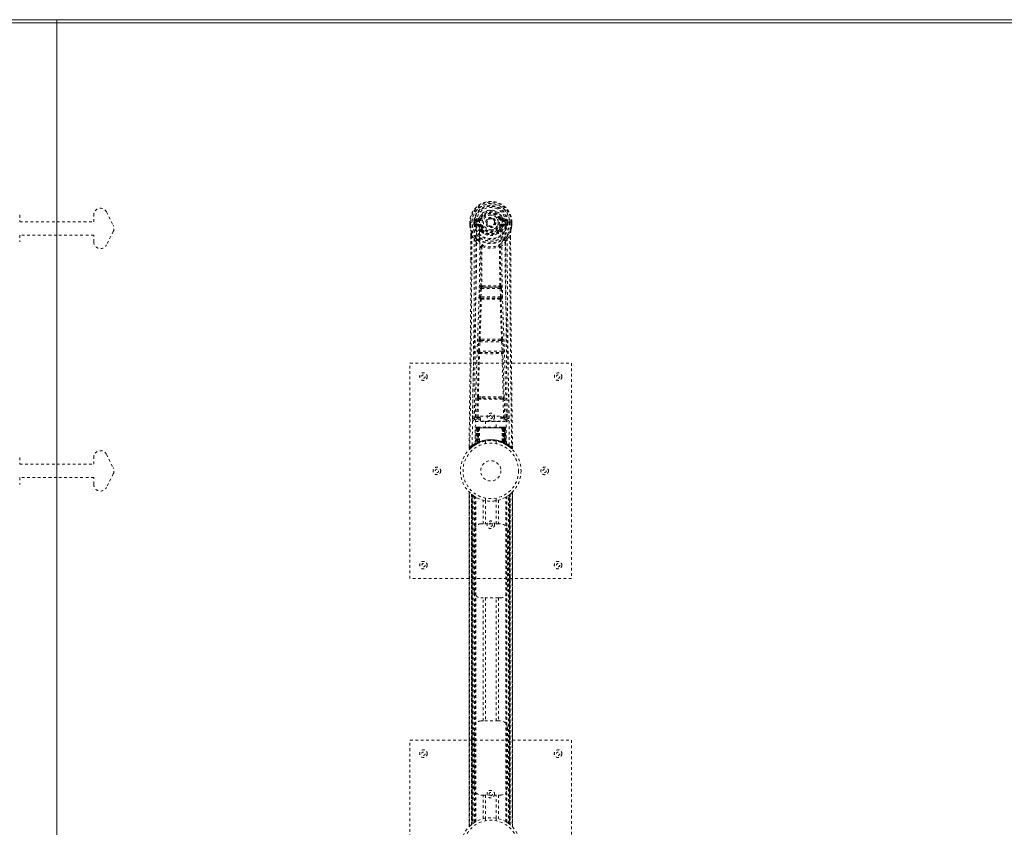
# Model space of a CAD drawing. Header units: inches. Extents: x 28 to 172, y 67 to 114.
# Tile 6 of 8: x 99 to 135, y 84 to 114. Entities that reach past the tile are written whole.
import ezdxf

# ---------------------------------------------------------------- set-up
doc = ezdxf.new("R2010")
doc.units = ezdxf.units.IN
doc.header["$MEASUREMENT"] = 0
doc.linetypes.add('SLD-Dashed', pattern=[0.075, 0.05, -0.025])
doc.linetypes.add('SLD-Solid', pattern=[0])

msp = doc.modelspace()

# ---------------------------------------------------------------- linework, layer by layer
at = {"color": 7, "linetype": 'SLD-Solid', "lineweight": 15}
for p, q in [((28.374, 114.005), (100.124, 114.005)), ((100.124, 113.887), (28.492, 113.887)), ((100.124, 113.887), (28.492, 113.887)), ((100.124, 113.887), (100.124, 114.005)), ((100.124, 114.005), (171.874, 114.005)), ((100.124, 114.005), (100.124, 113.887)), ((100.124, 66.623), (100.124, 113.887)), ((100.124, 113.887), (100.124, 66.623)), ((171.755, 113.887), (100.124, 113.887)), ((171.755, 113.887), (100.124, 113.887))]:
    msp.add_line(p, q, dxfattribs=at)
at = {"color": 7, "linetype": 'SLD-Dashed', "lineweight": 0}
for p, q in [((101.972, 106.867), (102.222, 106.367)), ((98.749, 106.755), (98.749, 106.505)), ((98.749, 106.505), (100.124, 106.505)), ((100.124, 106.505), (101.499, 106.505)), ((101.499, 106.505), (101.499, 106.755)), ((115.462, 106.489), (115.462, 106.373)), ((115.466, 106.489), (115.462, 106.489)), ((115.463, 106.49), (115.463, 106.373)), ((115.519, 106.489), (115.466, 106.489)), ((115.492, 106.487), (115.492, 106.373)), ((115.542, 106.488), (115.519, 106.489)), ((115.701, 106.488), (115.542, 106.488)), ((115.613, 106.415), (115.613, 106.486)), ((115.613, 106.415), (115.643, 106.417)), ((115.613, 106.415), (115.613, 106.415)), ((115.648, 106.486), (115.643, 106.486)), ((115.643, 106.486), (115.643, 106.417)), ((115.643, 106.416), (115.648, 106.397)), ((115.648, 106.408), (115.648, 106.486)), ((115.648, 106.397), (115.648, 106.408)), ((115.785, 106.63), (115.666, 106.606)), ((115.683, 106.418), (115.683, 106.388)), ((115.683, 106.418), (115.813, 106.418)), ((115.696, 106.57), (115.813, 106.591)), ((115.696, 106.57), (115.696, 106.54)), ((115.813, 106.57), (115.696, 106.57)), ((115.813, 106.54), (115.696, 106.54)), ((115.813, 106.591), (115.813, 106.57)), ((115.813, 106.54), (115.813, 106.57)), ((115.813, 106.418), (115.813, 106.388)), ((115.873, 106.634), (115.818, 106.657)), ((115.818, 106.524), (115.818, 106.526)), ((115.873, 106.634), (115.895, 106.625)), ((116.398, 106.479), (116.397, 106.464)), ((116.398, 106.487), (116.398, 106.479)), ((116.588, 106.625), (116.611, 106.634)), ((116.611, 106.634), (116.614, 106.627)), ((116.665, 106.526), (116.665, 106.524)), ((116.67, 106.591), (116.787, 106.57)), ((116.67, 106.591), (116.67, 106.57)), ((116.787, 106.57), (116.67, 106.57)), ((116.67, 106.54), (116.67, 106.57)), ((116.787, 106.54), (116.67, 106.54)), ((116.67, 106.418), (116.67, 106.388)), ((116.67, 106.418), (116.8, 106.418)), ((116.817, 106.606), (116.698, 106.63)), ((116.941, 106.488), (116.783, 106.488)), ((116.787, 106.54), (116.787, 106.57)), ((116.8, 106.388), (116.8, 106.418)), ((116.835, 106.486), (116.841, 106.486)), ((116.835, 106.408), (116.835, 106.486)), ((116.84, 106.416), (116.835, 106.397)), ((116.835, 106.397), (116.835, 106.408)), ((116.841, 106.417), (116.841, 106.486)), ((116.87, 106.487), (116.87, 106.486)), ((116.87, 106.486), (116.87, 106.415)), ((116.87, 106.415), (116.87, 106.415)), ((116.964, 106.489), (116.941, 106.488)), ((117.017, 106.489), (116.964, 106.489)), ((116.992, 106.373), (116.992, 106.487)), ((117.021, 106.489), (117.017, 106.489)), ((117.02, 106.373), (117.02, 106.49)), ((117.021, 106.489), (117.021, 106.373)), ((102.222, 106.144), (101.972, 105.644)), ((115.462, 106.373), (115.462, 106.368)), ((115.655, 106.371), (115.659, 106.366)), ((115.659, 106.366), (115.659, 106.366)), ((115.659, 106.366), (115.659, 106.366)), ((115.669, 106.355), (115.659, 106.366)), ((115.669, 106.355), (115.784, 106.334)), ((115.813, 106.363), (115.683, 106.388)), ((115.683, 106.388), (115.813, 106.388)), ((115.813, 106.363), (115.813, 106.388)), ((115.895, 106.334), (115.868, 106.322)), ((115.874, 106.173), (115.873, 106.191)), ((115.893, 106.127), (115.881, 106.144)), ((115.897, 106.197), (115.897, 106.179)), ((116.586, 106.179), (116.587, 106.197)), ((116.616, 106.322), (116.588, 106.334)), ((116.602, 106.144), (116.591, 106.127)), ((116.61, 106.173), (116.61, 106.191)), ((116.8, 106.388), (116.67, 106.363)), ((116.67, 106.363), (116.67, 106.388)), ((116.67, 106.388), (116.8, 106.388)), ((116.7, 106.334), (116.814, 106.355)), ((116.825, 106.366), (116.814, 106.355)), ((116.814, 106.355), (116.814, 106.355)), ((116.814, 106.355), (116.814, 106.355)), ((116.825, 106.366), (116.829, 106.371)), ((117.021, 106.368), (117.021, 106.373)), ((100.124, 106.005), (98.749, 106.005)), ((98.749, 106.005), (98.749, 105.755)), ((101.499, 106.005), (100.124, 106.005)), ((101.499, 105.755), (101.499, 106.005)), ((115.504, 105.988), (115.502, 105.064)), ((115.505, 105.063), (115.506, 105.987)), ((115.534, 105.986), (115.63, 105.871)), ((116.853, 105.871), (116.949, 105.986)), ((116.978, 105.934), (116.978, 105.987)), ((116.979, 105.988), (116.979, 105.934)), ((115.914, 105.569), (115.914, 105.569)), ((116.569, 105.569), (116.569, 105.569)), ((115.831, 103.715), (115.848, 104.033)), ((115.876, 103.713), (115.892, 104.03)), ((115.892, 104.03), (116.591, 104.03)), ((115.943, 104.129), (115.902, 104.128)), ((115.911, 104.075), (115.95, 104.075)), ((116.533, 104.075), (115.95, 104.075)), ((116.533, 104.075), (116.573, 104.075)), ((116.581, 104.128), (116.541, 104.129)), ((116.591, 104.03), (116.608, 103.713)), ((116.652, 103.715), (116.635, 104.033)), ((115.855, 103.621), (115.841, 103.626)), ((116.608, 103.713), (115.876, 103.713)), ((115.899, 103.664), (115.885, 103.668)), ((115.885, 103.668), (116.598, 103.668)), ((116.598, 103.668), (116.584, 103.664)), ((116.628, 103.621), (116.643, 103.626)), ((115.776, 101.698), (115.794, 102.05)), ((115.821, 101.696), (115.838, 102.048)), ((115.838, 102.048), (116.645, 102.048)), ((115.876, 102.145), (115.843, 102.144)), ((115.885, 102.093), (115.853, 102.093)), ((116.599, 102.093), (115.885, 102.093)), ((116.599, 102.093), (116.63, 102.093)), ((116.64, 102.144), (116.608, 102.145)), ((116.645, 102.048), (116.662, 101.696)), ((116.707, 101.698), (116.69, 102.05)), ((116.662, 101.696), (115.821, 101.696)), ((115.836, 101.647), (115.827, 101.651)), ((115.827, 101.651), (116.656, 101.651)), ((116.656, 101.651), (116.648, 101.647)), ((115.783, 101.608), (115.791, 101.604)), ((116.692, 101.604), (116.701, 101.608)), ((113.242, 93.255), (113.242, 101.255)), ((113.242, 101.255), (119.242, 101.255)), ((119.242, 101.255), (119.242, 93.255)), ((115.723, 99.253), (115.739, 99.914)), ((115.768, 99.252), (115.783, 99.913)), ((115.78, 99.998), (115.937, 100.004)), ((115.783, 99.913), (116.7, 99.913)), ((115.791, 99.954), (115.944, 99.956)), ((115.944, 99.956), (116.539, 99.956)), ((116.539, 99.956), (116.692, 99.954)), ((116.547, 100.004), (116.703, 99.998)), ((116.7, 99.913), (116.716, 99.252)), ((116.76, 99.253), (116.745, 99.914)), ((115.633, 99.485), (115.629, 99.198)), ((116.854, 99.198), (116.851, 99.485)), ((115.629, 99.195), (115.631, 99.187)), ((115.674, 99.15), (115.674, 99.089)), ((115.862, 99.15), (115.674, 99.15)), ((115.674, 99.089), (116.809, 99.089)), ((115.768, 99.207), (115.768, 99.252)), ((115.768, 99.252), (115.862, 99.252)), ((115.768, 99.207), (115.862, 99.207)), ((115.862, 99.283), (116.612, 99.283)), ((115.862, 99.103), (115.862, 99.283)), ((116.612, 99.103), (115.862, 99.103)), ((116.047, 99.103), (116.047, 98.88)), ((116.437, 98.88), (116.437, 99.103)), ((116.612, 99.283), (116.612, 99.103)), ((116.612, 99.252), (116.716, 99.252)), ((116.612, 99.207), (116.716, 99.207)), ((116.809, 99.15), (116.612, 99.15)), ((116.716, 99.207), (116.716, 99.252)), ((116.809, 99.089), (116.809, 99.15)), ((116.853, 99.187), (116.854, 99.195)), ((115.696, 98.851), (115.675, 98.246)), ((115.709, 98.851), (115.688, 98.254)), ((115.709, 98.851), (115.696, 98.851)), ((115.73, 98.855), (115.707, 98.261)), ((115.727, 98.851), (115.707, 98.265)), ((115.795, 98.851), (115.727, 98.851)), ((115.743, 98.88), (115.735, 98.88)), ((115.735, 98.851), (115.735, 98.295)), ((115.742, 98.851), (115.735, 98.851)), ((115.749, 98.88), (115.739, 98.88)), ((115.742, 98.851), (116.741, 98.851)), ((115.742, 98.298), (115.742, 98.851)), ((115.748, 98.301), (115.748, 98.851)), ((115.748, 98.851), (115.755, 98.851)), ((115.755, 98.88), (115.749, 98.88)), ((115.755, 98.851), (115.755, 98.304)), ((116.728, 98.851), (115.755, 98.851)), ((115.811, 98.88), (115.757, 98.88)), ((115.773, 98.88), (115.767, 98.88)), ((115.767, 98.851), (115.767, 98.31)), ((115.773, 98.851), (115.767, 98.851)), ((115.773, 98.88), (115.811, 98.88)), ((115.773, 98.851), (116.71, 98.851)), ((115.773, 98.312), (115.773, 98.851)), ((115.775, 98.3), (115.795, 98.851)), ((115.795, 98.851), (115.776, 98.301)), ((115.826, 98.851), (115.795, 98.851)), ((115.795, 98.851), (115.795, 98.851)), ((115.826, 98.851), (115.821, 98.33)), ((115.833, 98.88), (115.825, 98.88)), ((116.658, 98.851), (115.826, 98.851)), ((116.65, 98.88), (115.833, 98.88)), ((116.658, 98.88), (116.65, 98.88)), ((116.658, 98.851), (116.662, 98.33)), ((116.688, 98.851), (116.658, 98.851)), ((116.726, 98.88), (116.672, 98.88)), ((116.672, 98.88), (116.71, 98.88)), ((116.707, 98.301), (116.688, 98.851)), ((116.688, 98.851), (116.689, 98.851)), ((116.689, 98.851), (116.708, 98.3)), ((116.756, 98.851), (116.689, 98.851)), ((116.716, 98.88), (116.71, 98.88)), ((116.717, 98.851), (116.71, 98.851)), ((116.71, 98.851), (116.71, 98.312)), ((116.717, 98.31), (116.717, 98.851)), ((116.735, 98.88), (116.728, 98.88)), ((116.728, 98.304), (116.728, 98.851)), ((116.728, 98.851), (116.735, 98.851)), ((116.744, 98.88), (116.735, 98.88)), ((116.735, 98.851), (116.735, 98.301)), ((116.748, 98.88), (116.741, 98.88)), ((116.748, 98.851), (116.741, 98.851)), ((116.741, 98.851), (116.741, 98.298)), ((116.749, 98.295), (116.748, 98.851)), ((116.776, 98.261), (116.754, 98.855)), ((116.756, 98.851), (116.776, 98.265)), ((116.774, 98.851), (116.795, 98.254)), ((116.787, 98.851), (116.774, 98.851)), ((116.787, 98.851), (116.809, 98.246)), ((116.042, 98.363), (116.042, 98.266)), ((116.442, 98.266), (116.442, 98.363)), ((115.436, 98.181), (115.435, 98.114)), ((115.436, 98.181), (115.435, 98.114)), ((115.435, 98.114), (115.465, 98.114)), ((115.437, 98.177), (115.437, 98.114)), ((115.484, 98.093), (115.526, 98.127)), ((115.66, 98.221), (115.674, 98.229)), ((115.675, 98.246), (115.688, 98.254)), ((115.692, 98.24), (115.759, 98.274)), ((115.707, 98.265), (115.775, 98.3)), ((115.735, 98.295), (115.742, 98.298)), ((115.747, 98.269), (115.735, 98.295)), ((115.747, 98.269), (115.739, 98.264)), ((115.755, 98.272), (115.747, 98.269)), ((115.755, 98.304), (115.748, 98.301)), ((115.76, 98.275), (115.748, 98.301)), ((115.752, 98.271), (115.76, 98.275)), ((115.767, 98.278), (115.755, 98.304)), ((115.759, 98.274), (115.767, 98.278)), ((115.759, 98.274), (115.759, 98.274)), ((115.767, 98.31), (115.773, 98.312)), ((115.778, 98.283), (115.767, 98.31)), ((115.785, 98.286), (115.773, 98.312)), ((115.776, 98.301), (115.775, 98.3)), ((115.785, 98.286), (115.778, 98.283)), ((116.71, 98.312), (116.699, 98.286)), ((116.705, 98.283), (116.699, 98.286)), ((116.717, 98.31), (116.705, 98.283)), ((116.708, 98.3), (116.707, 98.301)), ((116.708, 98.3), (116.776, 98.265)), ((116.71, 98.312), (116.717, 98.31)), ((116.728, 98.304), (116.716, 98.278)), ((116.735, 98.301), (116.723, 98.275)), ((116.724, 98.274), (116.725, 98.274)), ((116.725, 98.274), (116.74, 98.266)), ((116.735, 98.301), (116.728, 98.304)), ((116.741, 98.298), (116.729, 98.272)), ((116.736, 98.269), (116.729, 98.272)), ((116.749, 98.295), (116.736, 98.269)), ((116.763, 98.255), (116.736, 98.269)), ((116.741, 98.298), (116.749, 98.295)), ((116.757, 98.258), (116.792, 98.24)), ((116.795, 98.254), (116.809, 98.246)), ((116.804, 98.234), (116.817, 98.226)), ((116.81, 98.229), (116.823, 98.221)), ((116.957, 98.127), (116.999, 98.093)), ((117.018, 98.114), (116.998, 98.091)), ((117.048, 98.114), (117.047, 98.181)), ((98.749, 97.755), (98.749, 97.505)), ((101.499, 97.505), (101.499, 97.755)), ((101.972, 97.867), (102.222, 97.367)), ((98.749, 97.505), (100.124, 97.505)), ((100.124, 97.505), (101.499, 97.505)), ((98.749, 97.005), (98.749, 96.755)), ((100.124, 97.005), (98.749, 97.005)), ((101.499, 97.005), (100.124, 97.005)), ((101.499, 96.755), (101.499, 97.005)), ((102.222, 97.144), (101.972, 96.644)), ((115.437, 96.471), (115.437, 84.04)), ((115.437, 84.041), (115.437, 96.47)), ((115.437, 96.47), (115.437, 96.469)), ((115.437, 96.469), (115.437, 84.042)), ((115.449, 84.053), (115.449, 96.457)), ((115.527, 84.124), (115.527, 96.387)), ((115.527, 96.387), (115.527, 84.124)), ((115.531, 96.383), (115.531, 84.128)), ((115.571, 96.352), (115.535, 96.38)), ((115.535, 84.131), (115.535, 96.38)), ((115.535, 96.38), (115.535, 84.131)), ((115.541, 96.375), (115.541, 84.135)), ((115.55, 84.143), (115.55, 96.368)), ((115.551, 84.144), (115.551, 96.367)), ((115.553, 96.366), (115.553, 84.145)), ((115.555, 96.364), (115.555, 84.147)), ((115.586, 96.341), (115.586, 84.169)), ((115.643, 96.303), (115.639, 96.306)), ((115.643, 84.208), (115.643, 96.303)), ((115.669, 84.224), (115.669, 96.287)), ((115.686, 84.234), (115.686, 96.277)), ((115.96, 95.29), (115.96, 96.166)), ((116.042, 96.244), (116.042, 96.148)), ((116.442, 96.148), (116.442, 96.244)), ((116.523, 96.166), (116.523, 95.29)), ((116.797, 84.234), (116.797, 96.277)), ((116.815, 84.224), (116.815, 96.287)), ((116.84, 84.208), (116.84, 96.303)), ((116.906, 84.163), (116.906, 96.347)), ((116.928, 84.147), (116.928, 96.364)), ((116.93, 84.145), (116.93, 96.366)), ((116.932, 96.367), (116.932, 84.144)), ((116.936, 96.37), (116.936, 84.14)), ((116.948, 96.38), (116.948, 84.131)), ((116.948, 84.131), (116.948, 96.38)), ((116.951, 84.129), (116.951, 96.382)), ((116.957, 96.387), (116.952, 96.383)), ((116.952, 84.128), (116.952, 96.383)), ((116.957, 96.387), (116.957, 84.124)), ((116.957, 84.124), (116.957, 96.387)), ((117.035, 96.457), (117.035, 84.053)), ((117.047, 84.04), (117.047, 96.471)), ((117.047, 96.47), (117.047, 84.041)), ((117.047, 84.042), (117.047, 96.469)), ((116.044, 96.148), (116.044, 95.29)), ((116.439, 95.29), (116.439, 96.148)), ((115.877, 95.29), (115.96, 95.29)), ((116.523, 95.29), (115.96, 95.29)), ((116.523, 95.29), (116.607, 95.29)), ((115.627, 92.79), (115.627, 95.04)), ((116.857, 95.04), (116.857, 92.79)), ((119.242, 93.255), (113.242, 93.255)), ((115.96, 92.54), (115.877, 92.54)), ((115.96, 87.97), (115.96, 92.54)), ((116.523, 92.54), (115.96, 92.54)), ((116.044, 92.54), (116.044, 87.97)), ((116.439, 87.97), (116.439, 92.54)), ((116.523, 92.54), (116.523, 87.97)), ((116.607, 92.54), (116.523, 92.54)), ((115.877, 87.97), (115.96, 87.97)), ((116.523, 87.97), (115.96, 87.97)), ((116.523, 87.97), (116.607, 87.97)), ((115.627, 85.47), (115.627, 87.72)), ((116.857, 87.72), (116.857, 85.47)), ((113.242, 87.255), (119.242, 87.255)), ((113.242, 79.255), (113.242, 87.255)), ((119.242, 87.255), (119.242, 79.255)), ((115.96, 85.22), (115.877, 85.22)), ((115.96, 84.345), (115.96, 85.22)), ((115.96, 85.22), (116.523, 85.22)), ((116.044, 85.22), (116.044, 84.363)), ((116.439, 84.363), (116.439, 85.22)), ((116.523, 85.22), (116.523, 84.345)), ((116.607, 85.22), (116.523, 85.22)), ((115.527, 84.124), (115.531, 84.128)), ((116.042, 84.363), (116.042, 84.266)), ((116.442, 84.266), (116.442, 84.363)), ((116.84, 84.208), (116.845, 84.205)), ((116.912, 84.159), (116.948, 84.131)), ((116.952, 84.128), (116.957, 84.124)), ((117.047, 84.041), (117.046, 84.042))]:
    msp.add_line(p, q, dxfattribs=at)
at = {"color": 7, "linetype": 'SLD-Dashed', "lineweight": 0, "flags": 128}
for points in [[(115.818, 106.526), (115.824, 106.603), (115.847, 106.677), (115.886, 106.746), (115.94, 106.806), (116.005, 106.854), (116.079, 106.89), (116.159, 106.912), (116.242, 106.92), (116.324, 106.912), (116.404, 106.89), (116.478, 106.854), (116.543, 106.806), (116.597, 106.746), (116.636, 106.677), (116.659, 106.603), (116.665, 106.526)], [(115.462, 106.489), (115.462, 106.489), (115.463, 106.489), (115.465, 106.488), (115.469, 106.488), (115.474, 106.488), (115.479, 106.487), (115.485, 106.487), (115.492, 106.487)], [(115.554, 98.208), (115.561, 99.255), (115.581, 100.3), (115.61, 101.342), (115.645, 102.38), (115.679, 103.414), (115.705, 104.443), (115.713, 105.468), (115.701, 106.488)], [(115.643, 106.416), (115.643, 106.417), (115.643, 106.417)], [(115.648, 106.408), (115.665, 106.416), (115.683, 106.418)], [(115.696, 106.54), (115.673, 106.545), (115.654, 106.558)], [(115.663, 98.263), (115.672, 99.308), (115.693, 100.351), (115.725, 101.39), (115.762, 102.426), (115.799, 103.457), (115.825, 104.484), (115.833, 105.506), (115.818, 106.523)], [(115.813, 106.591), (115.85, 106.605), (115.864, 106.618)], [(115.864, 106.618), (115.869, 106.626), (115.873, 106.634)], [(115.923, 106.613), (115.917, 106.616), (115.912, 106.618), (115.908, 106.62), (115.903, 106.621), (115.9, 106.623), (115.897, 106.624), (115.896, 106.625), (115.895, 106.625)], [(116.561, 106.613), (116.566, 106.616), (116.571, 106.618), (116.576, 106.62), (116.58, 106.621), (116.583, 106.623), (116.586, 106.624), (116.588, 106.625), (116.588, 106.625)], [(116.821, 98.263), (116.812, 99.308), (116.79, 100.351), (116.759, 101.391), (116.721, 102.426), (116.685, 103.458), (116.659, 104.484), (116.651, 105.506), (116.665, 106.523)], [(116.93, 98.208), (116.922, 99.255), (116.903, 100.3), (116.873, 101.342), (116.838, 102.38), (116.804, 103.414), (116.779, 104.443), (116.77, 105.468), (116.783, 106.488)], [(116.83, 106.558), (116.81, 106.545), (116.787, 106.54)], [(116.8, 106.418), (116.819, 106.416), (116.835, 106.408)], [(116.841, 106.417), (116.84, 106.416), (116.84, 106.416)], [(116.841, 106.486), (116.844, 106.486), (116.851, 106.486), (116.86, 106.486), (116.87, 106.487)], [(116.87, 106.415), (116.86, 106.416), (116.851, 106.416), (116.844, 106.417), (116.841, 106.417)], [(116.992, 106.487), (116.998, 106.487), (117.004, 106.487), (117.01, 106.488), (117.014, 106.488), (117.018, 106.488), (117.02, 106.489), (117.022, 106.489), (117.021, 106.489)], [(115.462, 106.373), (115.475, 106.276), (115.491, 106.199)], [(115.462, 106.368), (115.463, 106.369), (115.465, 106.369), (115.468, 106.369), (115.472, 106.37), (115.476, 106.37), (115.481, 106.371), (115.486, 106.372), (115.492, 106.373)], [(115.492, 106.373), (115.485, 106.373), (115.479, 106.373), (115.474, 106.373), (115.469, 106.373), (115.465, 106.373), (115.463, 106.373), (115.462, 106.373), (115.462, 106.373)], [(115.462, 106.368), (115.474, 106.279), (115.493, 106.188)], [(115.491, 106.199), (115.491, 106.193), (115.493, 106.188)], [(115.672, 105.91), (115.572, 106.034), (115.493, 106.188)], [(115.811, 106.312), (115.797, 106.329), (115.784, 106.334)], [(115.873, 106.191), (115.841, 106.244), (115.811, 106.312)], [(115.868, 106.322), (115.895, 106.259), (115.925, 106.21)], [(115.893, 106.127), (115.967, 106.069), (116.024, 106.04)], [(115.923, 106.345), (115.917, 106.343), (115.912, 106.341), (115.908, 106.339), (115.903, 106.337), (115.9, 106.336), (115.897, 106.335), (115.896, 106.334), (115.895, 106.334)], [(116.459, 106.04), (116.516, 106.069), (116.591, 106.127)], [(116.558, 106.21), (116.588, 106.259), (116.616, 106.322)], [(116.561, 106.345), (116.566, 106.343), (116.571, 106.341), (116.576, 106.339), (116.58, 106.337), (116.583, 106.336), (116.586, 106.335), (116.588, 106.334), (116.588, 106.334)], [(116.61, 106.191), (116.643, 106.244), (116.672, 106.312)], [(116.672, 106.312), (116.686, 106.329), (116.7, 106.334)], [(116.811, 105.91), (116.912, 106.034), (116.991, 106.188)], [(116.991, 106.188), (117.008, 106.268), (117.021, 106.368)], [(116.991, 106.188), (116.992, 106.193), (116.992, 106.199)], [(117.021, 106.373), (117.008, 106.276), (116.992, 106.199)], [(117.021, 106.373), (117.022, 106.373), (117.02, 106.373), (117.018, 106.373), (117.014, 106.373), (117.01, 106.373), (117.004, 106.373), (116.998, 106.373), (116.992, 106.373)], [(117.021, 106.368), (117.02, 106.369), (117.018, 106.369), (117.015, 106.369), (117.012, 106.37), (117.007, 106.37), (117.002, 106.371), (116.997, 106.372), (116.992, 106.373)], [(115.534, 105.986), (115.533, 104.521), (115.524, 103.049), (115.509, 101.601), (115.507, 101.381), (115.504, 101.151), (115.501, 100.948), (115.499, 100.749), (115.496, 100.533), (115.494, 100.383), (115.492, 100.226), (115.49, 100.07), (115.489, 99.953), (115.487, 99.813), (115.485, 99.65), (115.481, 99.318), (115.478, 99.114), (115.475, 98.859), (115.471, 98.598), (115.468, 98.349), (115.465, 98.114)], [(115.504, 105.988), (115.504, 105.988), (115.505, 105.987), (115.507, 105.987), (115.511, 105.987), (115.516, 105.987), (115.522, 105.986), (115.528, 105.986), (115.534, 105.986)], [(115.63, 105.871), (115.63, 105.351), (115.628, 104.818), (115.625, 104.272), (115.622, 103.758), (115.618, 103.228), (115.612, 102.676), (115.607, 102.187), (115.604, 101.929), (115.601, 101.656), (115.597, 101.368), (115.594, 101.064), (115.59, 100.788), (115.587, 100.548), (115.584, 100.356), (115.581, 100.142), (115.578, 99.901), (115.575, 99.675), (115.573, 99.483), (115.571, 99.323), (115.569, 99.196)], [(115.689, 105.758), (115.776, 105.657), (115.876, 105.569)], [(115.768, 105.822), (115.777, 105.813), (115.782, 105.807)], [(116.607, 105.569), (116.708, 105.657), (116.794, 105.758)], [(116.701, 105.807), (116.706, 105.813), (116.716, 105.822)], [(116.914, 99.196), (116.913, 99.331), (116.91, 99.504), (116.908, 99.712), (116.904, 99.958), (116.901, 100.207), (116.898, 100.426), (116.896, 100.58), (116.894, 100.718), (116.893, 100.839), (116.891, 100.994), (116.889, 101.157), (116.887, 101.314), (116.877, 102.127), (116.868, 102.945), (116.86, 103.918), (116.855, 104.907), (116.853, 105.871)], [(116.949, 105.986), (116.955, 105.986), (116.961, 105.986), (116.967, 105.987), (116.972, 105.987), (116.976, 105.987), (116.978, 105.987), (116.979, 105.988), (116.979, 105.988)], [(116.949, 105.986), (116.951, 104.523), (116.96, 103.049), (116.974, 101.601), (116.977, 101.354), (116.98, 101.096), (116.983, 100.881), (116.986, 100.652), (116.989, 100.402), (116.992, 100.13), (116.995, 99.913), (116.999, 99.65), (117.003, 99.326), (117.005, 99.116), (117.009, 98.857), (117.012, 98.595), (117.015, 98.347), (117.018, 98.114)], [(116.979, 105.934), (116.987, 103.365), (117.015, 100.74), (117.048, 98.114)], [(115.867, 104.122), (115.877, 104.843), (115.878, 105.561)], [(115.924, 105.58), (115.919, 105.589), (115.912, 105.595), (115.904, 105.598), (115.896, 105.598), (115.889, 105.595), (115.883, 105.588), (115.878, 105.58), (115.876, 105.569)], [(115.914, 105.569), (115.913, 104.85), (115.902, 104.128)], [(116.607, 105.569), (116.605, 105.58), (116.601, 105.588), (116.595, 105.595), (116.587, 105.598), (116.579, 105.598), (116.571, 105.595), (116.564, 105.589), (116.559, 105.58)], [(116.581, 104.128), (116.57, 104.85), (116.569, 105.569)], [(116.617, 104.122), (116.606, 104.843), (116.605, 105.561)], [(115.502, 105.064), (115.496, 103.365), (115.469, 100.74), (115.436, 98.181)], [(115.848, 104.033), (115.853, 104.033), (115.863, 104.032), (115.877, 104.031), (115.892, 104.03)], [(115.911, 104.075), (115.91, 104.075), (115.908, 104.073), (115.905, 104.07), (115.899, 104.061), (115.895, 104.047), (115.892, 104.03)], [(115.943, 104.129), (116.242, 104.13), (116.541, 104.129)], [(115.95, 104.075), (116.242, 104.077), (116.533, 104.075)], [(116.591, 104.03), (116.606, 104.031), (116.62, 104.032), (116.63, 104.033), (116.635, 104.033)], [(115.809, 102.14), (115.833, 102.882), (115.855, 103.621)], [(115.831, 103.715), (115.837, 103.715), (115.847, 103.715), (115.861, 103.714), (115.876, 103.713)], [(115.843, 102.144), (115.868, 102.887), (115.891, 103.627)], [(115.885, 103.668), (115.88, 103.672), (115.877, 103.682), (115.876, 103.689), (115.875, 103.696), (115.875, 103.705), (115.876, 103.713)], [(116.593, 103.627), (116.615, 102.887), (116.64, 102.144)], [(116.608, 103.713), (116.608, 103.705), (116.608, 103.696), (116.608, 103.689), (116.607, 103.682), (116.603, 103.672), (116.598, 103.668)], [(116.608, 103.713), (116.622, 103.714), (116.636, 103.715), (116.647, 103.715), (116.652, 103.715)], [(116.675, 102.14), (116.65, 102.882), (116.628, 103.621)], [(115.794, 102.05), (115.796, 102.082), (115.796, 102.085)], [(115.794, 102.05), (115.798, 102.05), (115.809, 102.05), (115.823, 102.049), (115.838, 102.048)], [(116.645, 102.048), (116.661, 102.049), (116.675, 102.05), (116.685, 102.05), (116.69, 102.05)], [(116.69, 102.05), (116.687, 102.082), (116.687, 102.085)], [(115.776, 101.698), (115.781, 101.697), (115.791, 101.697), (115.806, 101.696), (115.821, 101.696)], [(116.662, 101.696), (116.678, 101.696), (116.692, 101.697), (116.702, 101.697), (116.707, 101.698)], [(115.747, 99.996), (115.767, 100.801), (115.791, 101.604)], [(115.781, 99.998), (115.8, 100.804), (115.825, 101.608)], [(116.658, 101.608), (116.683, 100.804), (116.703, 99.998)], [(116.736, 99.996), (116.717, 100.801), (116.692, 101.604)], [(115.739, 99.914), (115.743, 99.914), (115.753, 99.914), (115.768, 99.913), (115.783, 99.913)], [(115.937, 100.004), (116.242, 100.004), (116.547, 100.004)], [(115.944, 99.956), (116.242, 99.956), (116.539, 99.956)], [(116.7, 99.913), (116.716, 99.913), (116.73, 99.914), (116.74, 99.914), (116.745, 99.914)], [(115.723, 99.253), (115.653, 99.224), (115.629, 99.195)], [(115.674, 99.15), (115.698, 99.178), (115.768, 99.207)], [(115.723, 99.253), (115.728, 99.253), (115.738, 99.252), (115.752, 99.252), (115.768, 99.252)], [(116.716, 99.252), (116.732, 99.252), (116.746, 99.252), (116.756, 99.253), (116.76, 99.253)], [(116.716, 99.207), (116.785, 99.178), (116.809, 99.15)], [(116.854, 99.195), (116.83, 99.224), (116.76, 99.253)], [(115.696, 98.851), (115.699, 98.851), (115.707, 98.851), (115.72, 98.851), (115.735, 98.851)], [(115.748, 98.851), (115.734, 98.851), (115.721, 98.851), (115.713, 98.851), (115.709, 98.851)], [(115.727, 98.851), (115.728, 98.851), (115.73, 98.851), (115.733, 98.851), (115.738, 98.851), (115.744, 98.851), (115.751, 98.851), (115.759, 98.851), (115.767, 98.851)], [(116.717, 98.851), (116.725, 98.851), (116.732, 98.851), (116.739, 98.851), (116.745, 98.851), (116.75, 98.851), (116.754, 98.851), (116.756, 98.851), (116.756, 98.851)], [(116.726, 98.88), (116.726, 98.88), (116.725, 98.88)], [(116.774, 98.851), (116.771, 98.851), (116.762, 98.851), (116.75, 98.851), (116.735, 98.851)], [(116.748, 98.851), (116.764, 98.851), (116.776, 98.851), (116.785, 98.851), (116.787, 98.851)], [(116.756, 98.851), (116.755, 98.858), (116.754, 98.86)], [(115.438, 98.114), (115.44, 98.107), (115.443, 98.099), (115.448, 98.092), (115.455, 98.087), (115.462, 98.085), (115.469, 98.084), (115.477, 98.086), (115.483, 98.09)], [(115.485, 98.091), (115.518, 98.12), (115.526, 98.126)], [(115.602, 98.183), (115.651, 98.216), (115.696, 98.241)], [(115.742, 98.298), (115.747, 98.288), (115.751, 98.28), (115.754, 98.274), (115.755, 98.272)], [(116.778, 98.257), (116.777, 98.263), (116.777, 98.265)], [(116.793, 98.239), (116.833, 98.216), (116.881, 98.184)], [(116.815, 98.229), (116.808, 98.24), (116.804, 98.253)], [(117, 98.094), (117.007, 98.09), (117.015, 98.088), (117.023, 98.087), (117.031, 98.089), (117.038, 98.092), (117.043, 98.097), (117.047, 98.104), (117.048, 98.112)], [(117.048, 98.114), (117.048, 98.115), (117.046, 98.114), (117.039, 98.114), (117.03, 98.114), (117.024, 98.114), (117.018, 98.114)], [(116.952, 96.383), (116.946, 96.378), (116.936, 96.37)], [(116.048, 96.147), (116.046, 96.148), (116.044, 96.148)], [(116.439, 96.148), (116.441, 96.148), (116.423, 96.145), (116.385, 96.139), (116.33, 96.134), (116.266, 96.131), (116.242, 96.13)], [(116.439, 96.148), (116.428, 96.146), (116.403, 96.142)], [(116.044, 84.363), (116.055, 84.365), (116.064, 84.366)], [(116.436, 84.364), (116.438, 84.363), (116.439, 84.363)], [(116.936, 84.14), (116.947, 84.132), (116.953, 84.127)]]:
    msp.add_lwpolyline(points, dxfattribs=at)
at = {"color": 7, "linetype": 'SLD-Dashed', "lineweight": 0}
for centre, radius in [((116.242, 106.479), 0.7), ((116.242, 106.479), 0.69), ((116.242, 106.479), 0.623), ((116.242, 106.479), 0.32), ((116.242, 106.479), 0.275), ((116.242, 106.479), 0.187), ((116.242, 106.479), 0.156), ((116.242, 106.479), 0.142), ((116.242, 106.479), 0.139), ((116.242, 106.479), 0.138), ((113.742, 100.755), 0.141), ((113.742, 100.755), 0.0625), ((118.742, 100.755), 0.14), ((118.742, 100.755), 0.0625), ((116.242, 99.255), 0.14), ((116.242, 99.255), 0.0625), ((116.242, 97.255), 1.125), ((116.242, 97.255), 1.03), ((116.242, 97.255), 0.376), ((114.242, 97.255), 0.141), ((114.242, 97.255), 0.0625), ((118.242, 97.255), 0.141), ((118.242, 97.255), 0.0625), ((116.242, 95.255), 0.14), ((116.242, 95.255), 0.0625), ((113.742, 93.755), 0.141), ((113.742, 93.755), 0.0625), ((118.742, 93.755), 0.141), ((118.742, 93.755), 0.0625), ((113.742, 86.755), 0.141), ((113.742, 86.755), 0.0625), ((118.742, 86.755), 0.141), ((118.742, 86.755), 0.0625), ((116.242, 85.255), 0.14), ((116.242, 85.255), 0.0625), ((116.242, 83.255), 1.125), ((116.242, 83.255), 1.03)]:
    msp.add_circle(centre, radius, dxfattribs=at)
for centre, radius, start, end in [((116.242, 106.479), 0.78, 0.7166, 179.2834), ((116.242, 106.479), 0.78, 0, 179.3038), ((116.242, 106.479), 0.75, 0.5684, 179.4316), ((101.749, 106.755), 0.25, 26.5651, 180), ((116.242, 106.479), 0.629, 0.6526, 179.3474), ((116.242, 106.479), 0.599, 0.6527, 179.3473), ((116.242, 106.494), 0.541, 359.3499, 180.6501), ((116.242, 106.479), 0.459, 22.774, 157.226), ((116.242, 106.479), 0.4, 22.774, 157.226), ((116.242, 106.479), 0.376, 22.774, 157.226), ((116.242, 106.479), 0.346, 22.7742, 157.2258), ((115.64, 107.534), 1.048, 268.5368, 270.1566), ((116.242, 106.479), 0.632, 185.8274, 354.1726), ((116.242, 106.479), 0.602, 186.0327, 353.9673), ((116.242, 106.479), 0.593, 172.3909, 179.3289), ((115.734, 106.404), 0.0861, 184.5448, 202.7197), ((115.858, 106.53), 0.206, 158.3414, 172.337), ((115.695, 106.6), 0.0299, 167.8835, 271.9624), ((115.82, 106.302), 0.221, 90.3109, 122.5169), ((115.814, 106.621), 0.0301, 162.3565, 268.5766), ((115.776, 106.674), 0.0454, 281.2506, 337.5709), ((115.813, 106.659), 0.089, 270, 337.226), ((115.813, 106.659), 0.119, 269.9999, 337.228), ((115.813, 106.299), 0.119, 22.772, 90.0001), ((116.242, 106.479), 0.275, 90.0003, 269.9997), ((116.242, 106.479), 0.275, 269.9994, 90.0006), ((116.67, 106.659), 0.119, 202.772, 270.0024), ((116.67, 106.299), 0.119, 89.9976, 157.228), ((116.67, 106.659), 0.089, 202.774, 270), ((117.21, 105.284), 1.477, 111.6233, 113.9253), ((116.676, 106.662), 0.0715, 209.6429, 265.1965), ((116.707, 106.675), 0.0454, 202.472, 258.6986), ((116.659, 106.291), 0.233, 58.0392, 88.5929), ((116.67, 106.621), 0.0301, 271.424, 17.652), ((116.788, 106.6), 0.0299, 268.0502, 12.1039), ((116.626, 106.53), 0.206, 7.6566, 21.6546), ((116.72, 106.411), 0.115, 339.6105, 353.1443), ((116.242, 106.479), 0.593, 0.6711, 7.6091), ((101.999, 106.255), 0.25, 333.4349, 26.5651), ((115.492, 106.373), 0.03, 180.0028, 185.051), ((116.242, 106.479), 0.787, 188.0937, 351.9063), ((114.319, 106.018), 1.186, 358.5668, 8.7951), ((116.242, 106.479), 0.758, 188.0936, 351.9064), ((112.017, 105.37), 3.571, 9.944, 13.2509), ((115.682, 106.358), 0.0306, 89.0615, 154.5806), ((116.111, 106.576), 0.499, 204.8888, 243.9931), ((116.05, 106.577), 0.441, 210.2271, 246.4266), ((115.814, 106.334), 0.0299, 91.0958, 178.7782), ((115.841, 106.306), 0.031, 31.5667, 169.9068), ((115.813, 106.299), 0.089, 22.774, 90), ((115.807, 106.299), 0.0649, 21.3192, 85.0744), ((115.904, 106.188), 0.0305, 44.5485, 174.2866), ((115.895, 106.151), 0.0459, 88.2965, 118.8753), ((115.918, 106.169), 0.0449, 175.1009, 213.9399), ((115.896, 106.133), 0.046, 88.2965, 118.8), ((115.932, 106.124), 0.0396, 127.1287, 174.8248), ((116.242, 106.479), 0.376, 202.774, 337.226), ((115.924, 106.175), 0.0347, 87.2648, 140.6081), ((116.242, 106.491), 0.453, 220.4511, 319.5489), ((115.93, 106.18), 0.033, 181.895, 228.3645), ((116.242, 106.519), 0.494, 227.4888, 312.5112), ((116.242, 106.479), 0.346, 202.7742, 337.2258), ((116.242, 106.473), 0.411, 219.7065, 320.2935), ((116.242, 106.46), 0.473, 242.6135, 297.3865), ((116.242, 106.479), 0.157, 245.2931, 290.0155), ((116.58, 106.188), 0.0305, 5.7241, 135.4441), ((116.56, 106.175), 0.0348, 39.4052, 92.7289), ((116.553, 106.18), 0.033, 311.6172, 358.1233), ((116.551, 106.124), 0.0396, 5.165, 52.8834), ((116.588, 106.133), 0.046, 61.1899, 91.7136), ((116.588, 106.151), 0.0459, 61.1338, 91.6944), ((116.67, 106.299), 0.089, 90, 157.226), ((116.377, 106.57), 0.492, 295.7077, 335.4797), ((116.565, 106.169), 0.0448, 326.2181, 4.9431), ((116.433, 106.577), 0.441, 293.5945, 329.7427), ((116.676, 106.299), 0.0649, 94.9245, 158.6773), ((116.642, 106.306), 0.031, 10.1789, 148.3476), ((116.67, 106.334), 0.0299, 1.1651, 88.9518), ((116.801, 106.358), 0.0306, 25.4381, 90.9198), ((120.461, 105.371), 3.565, 166.7464, 170.0586), ((118.166, 106.018), 1.188, 171.2131, 181.4251), ((101.749, 105.755), 0.25, 180, 333.4349), ((-383.948, 107.077), 499.639, 359.09615, 359.84874), ((115.964, 105.552), 0.461, 129.1805, 136.3323), ((110.845, 103.292), 5.436, 26.9777, 28.323), ((117.223, 107.488), 2.212, 225.5081, 228.8686), ((115.75, 105.755), 0.0608, 58.0037, 177.426), ((116.514, 106.319), 0.893, 214.9891, 231.1464), ((115.969, 106.319), 0.893, 308.8544, 325.0085), ((116.733, 105.755), 0.0608, 2.5658, 122.0068), ((115.259, 107.49), 2.215, 311.135, 314.4911), ((121.589, 103.317), 5.381, 151.6682, 153.0273), ((616.295, 107.076), 499.503, 180.1512, 180.90399), ((116.52, 105.553), 0.461, 43.663, 50.8271), ((115.937, 105.565), 0.0608, 73.7755, 175.9554), ((115.865, 105.562), 0.0133, 356.8109, 33.9217), ((115.911, 105.498), 0.0709, 87.2877, 117.2772), ((115.927, 105.567), 0.0128, 102.3351, 173.3502), ((115.996, 105.563), 0.0738, 124.9847, 166.7564), ((116.242, 106.492), 0.966, 250.8189, 289.1817), ((116.242, 106.417), 0.844, 250.0607, 289.9393), ((116.547, 105.565), 0.0608, 4.0386, 106.2305), ((116.487, 105.563), 0.0738, 13.2478, 55.0182), ((116.556, 105.567), 0.0129, 6.6966, 77.6181), ((116.573, 105.498), 0.0708, 62.7128, 92.7156), ((116.618, 105.562), 0.0134, 146.1409, 183.2394), ((116.029, 104.042), 0.181, 153.5384, 182.7711), ((115.897, 104.055), 0.0735, 85.5123, 114.1493), ((115.912, 104.121), 0.0457, 178.2682, 268.1509), ((116.005, 104.117), 0.103, 173.844, 204.0486), ((116.042, 104.115), 0.1, 172.2199, 203.4864), ((116.441, 104.115), 0.101, 336.5263, 7.7674), ((116.478, 104.117), 0.104, 335.9774, 6.13), ((116.571, 104.121), 0.0457, 271.8546, 1.7263), ((116.534, 104.033), 0.0575, 357.8146, 47.596), ((116.587, 104.056), 0.073, 65.7537, 94.5897), ((116.455, 104.042), 0.181, 357.2165, 26.4649), ((115.992, 103.686), 0.163, 169.779, 201.8707), ((115.886, 103.623), 0.0451, 90.8582, 176.7796), ((115.9, 103.619), 0.0451, 90.8981, 176.6064), ((115.884, 103.552), 0.0749, 85.0951, 112.948), ((115.948, 103.633), 0.0574, 147.4973, 185.928), ((116.242, 141), 37.374, 269.4617, 270.5381), ((116.242, 136.247), 32.585, 269.3979, 270.6021), ((116.583, 103.619), 0.0451, 3.3944, 89.1011), ((116.535, 103.633), 0.0578, 354.2218, 32.3392), ((116.599, 103.552), 0.0751, 67.077, 94.8892), ((116.598, 103.623), 0.0451, 3.2302, 89.138), ((116.491, 103.686), 0.163, 338.1286, 10.2219), ((115.932, 102.083), 0.136, 155.3492, 179.2357), ((115.836, 102.06), 0.0843, 84.8681, 108.7997), ((115.853, 102.138), 0.0448, 177.9248, 222.9145), ((115.853, 102.135), 0.0425, 220.4614, 270.3989), ((115.906, 102.05), 0.068, 141.1217, 181.6166), ((115.93, 102.134), 0.0869, 173.4517, 208.3429), ((115.956, 102.132), 0.0814, 171.2348, 208.6965), ((116.242, 69.365), 32.782, 89.3605, 90.6395), ((116.242, 68.739), 33.356, 89.387, 90.613), ((116.527, 102.132), 0.0814, 331.3043, 8.7548), ((116.554, 102.134), 0.0868, 331.6283, 6.5679), ((116.629, 102.138), 0.0455, 271.2474, 1.8325), ((116.577, 102.05), 0.068, 358.369, 38.9026), ((116.648, 102.061), 0.0837, 71.1165, 95.2122), ((116.551, 102.083), 0.136, 0.7215, 24.713), ((115.983, 101.667), 0.209, 171.5871, 196.4928), ((115.828, 101.605), 0.0451, 90.5911, 177.0787), ((115.836, 101.602), 0.0451, 90.619, 177.0148), ((115.875, 101.68), 0.0563, 164.2577, 211.7696), ((115.879, 101.615), 0.0546, 143.5224, 186.9822), ((116.242, 134.466), 32.821, 269.291, 270.709), ((116.647, 101.602), 0.0451, 2.9935, 89.3788), ((116.604, 101.615), 0.055, 353.1549, 36.3406), ((116.608, 101.68), 0.0564, 328.2549, 15.7178), ((116.655, 101.605), 0.0451, 2.9189, 89.4053), ((116.5, 101.667), 0.209, 343.5096, 8.4106), ((115.818, 101.518), 0.0908, 85.1439, 107.0298), ((116.242, 138.252), 36.646, 269.3489, 270.6511), ((116.666, 101.517), 0.091, 72.9969, 94.8433), ((116.14, 99.914), 0.401, 168.1445, 179.9277), ((115.773, 99.859), 0.139, 86.8588, 100.618), ((115.793, 99.999), 0.0456, 184.1761, 268.2455), ((115.891, 100.002), 0.111, 181.7988, 205.6528), ((115.888, 99.913), 0.105, 157.5339, 180.3721), ((116.025, 99.993), 0.0888, 172.359, 204.3963), ((116.458, 99.993), 0.0889, 335.6078, 7.6261), ((116.594, 100.001), 0.11, 334.2179, 358.342), ((116.691, 99.999), 0.0456, 271.7538, 355.8307), ((116.595, 99.913), 0.105, 359.6354, 22.4713), ((116.711, 99.857), 0.141, 79.4649, 93.0583), ((116.344, 99.913), 0.401, 0.0757, 11.8421), ((115.605, 100.789), 1.593, 268.7128, 270.8704), ((115.674, 99.194), 0.105, 179.2619, 269.9953), ((115.673, 99.192), 0.0423, 186.5649, 271.9649), ((115.768, 99.252), 0.0451, 179.0307, 269.5717), ((116.715, 99.252), 0.0451, 270.4318, 0.8967), ((116.809, 99.194), 0.105, 270.0047, 0.7381), ((116.811, 99.192), 0.0423, 268.0475, 353.4218), ((116.879, 100.794), 1.598, 269.133, 271.2838), ((115.726, 98.85), 0.03, 90.0103, 178.0003), ((115.757, 98.808), 0.0742, 106.7379, 144.054), ((115.739, 98.85), 0.03, 90.0298, 178.0347), ((115.754, 98.715), 0.164, 91.7098, 100.62), ((115.762, 98.845), 0.0356, 82.0617, 170.2985), ((115.757, 98.85), 0.03, 90.0674, 178.0599), ((116.154, 98.859), 0.412, 176.9623, 180.9946), ((116.35, 98.857), 0.602, 177.9975, 180.5686), ((116.179, 98.859), 0.424, 177.0501, 180.9625), ((116.209, 98.858), 0.443, 177.1693, 180.9177), ((116.216, 98.858), 0.443, 177.1692, 180.9177), ((115.825, 98.85), 0.0299, 90.1877, 178.2098), ((115.824, 98.85), 0.0299, 90.1876, 178.2009), ((115.862, 98.858), 0.0368, 141.8518, 189.6783), ((116.623, 98.858), 0.0354, 349.2596, 39.2277), ((116.658, 98.85), 0.0299, 1.7991, 89.8124), ((116.659, 98.85), 0.0299, 1.7953, 89.8162), ((116.26, 98.858), 0.45, 359.1041, 2.7905), ((116.268, 98.858), 0.448, 359.1064, 2.8067), ((116.726, 98.85), 0.03, 1.922, 89.9417), ((116.3, 98.859), 0.429, 359.05, 2.9188), ((116.73, 98.713), 0.166, 79.6016, 88.3369), ((116.164, 98.858), 0.571, 359.3626, 2.0712), ((116.327, 98.858), 0.415, 359.0298, 3.0319), ((116.744, 98.85), 0.03, 1.9782, 89.9663), ((116.727, 98.808), 0.0742, 35.9416, 73.2664), ((116.758, 98.85), 0.03, 1.9945, 89.9948), ((116.242, 97.255), 1.158, 47.8706, 132.1288), ((116.242, 97.224), 1.19, 60.8884, 119.1116), ((116.242, 97.255), 1.127, 60.489, 119.5111), ((116.242, 97.256), 1.155, 64.3785, 115.6215), ((116.242, 97.257), 1.155, 65.0796, 114.9204), ((116.242, 97.257), 1.155, 66.0605, 113.9395), ((116.242, 97.292), 1.12, 67.9469, 112.0531), ((101.749, 97.755), 0.25, 26.5651, 180), ((116.241, 97.214), 1.208, 124.6684, 131.841), ((115.465, 98.114), 0.03, 179.2817, 312.1347), ((115.535, 98.157), 0.0824, 211.7602, 232.6882), ((116.238, 97.26), 1.121, 124.6318, 132.0834), ((116.229, 97.016), 1.369, 114.4304, 119.5497), ((115.584, 98.208), 0.03, 180.172, 304.0663), ((116.242, 97.255), 1.128, 119.5115, 124.6459), ((115.645, 98.247), 0.03, 301.0452, 358.0134), ((115.704, 98.276), 0.0429, 196.9651, 245.8462), ((115.658, 98.255), 0.0299, 300.2805, 358.0926), ((116.227, 97.281), 1.098, 118.6349, 120.267), ((116.22, 97.636), 0.818, 126.3552, 131.7505), ((116.221, 97.638), 0.814, 125.5088, 130.8507), ((115.691, 98.397), 0.138, 269.4175, 293.4589), ((116.238, 97.263), 1.118, 114.2447, 119.2158), ((115.677, 98.266), 0.0299, 299.2291, 358.2038), ((115.679, 98.264), 0.0273, 297.66, 2.2991), ((116.221, 97.644), 0.806, 124.3192, 129.6148), ((115.747, 98.301), 0.0297, 295.4259, 358.5192), ((115.746, 98.301), 0.0297, 295.4974, 358.5002), ((116.196, 97.707), 0.727, 120.9957, 125.2237), ((115.792, 98.312), 0.0345, 344.8404, 31.0334), ((116.692, 98.312), 0.0346, 149.0198, 195.106), ((116.286, 97.704), 0.731, 54.7896, 58.9965), ((116.248, 97.267), 1.114, 60.7743, 65.7653), ((116.737, 98.301), 0.0297, 181.4634, 244.5769), ((116.738, 98.301), 0.0297, 181.4882, 244.5142), ((116.262, 97.643), 0.807, 50.3866, 55.6794), ((116.243, 97.257), 1.125, 59.7328, 64.7298), ((116.265, 97.642), 0.81, 49.1341, 54.5064), ((116.231, 97.232), 1.155, 59.964, 64.0307), ((116.256, 97.627), 0.83, 48.2893, 53.6093), ((116.806, 98.266), 0.0299, 181.8151, 240.7676), ((116.806, 98.266), 0.03, 196.865, 241.2888), ((116.825, 98.255), 0.0299, 181.9074, 239.7195), ((116.78, 98.276), 0.0429, 294.1726, 343.0274), ((116.243, 97.257), 1.126, 55.3474, 60.4918), ((116.858, 98.284), 0.0714, 211.6433, 238.9266), ((116.279, 97.319), 1.053, 58.9212, 59.8658), ((116.839, 98.247), 0.03, 181.9682, 238.9569), ((116.255, 97.017), 1.368, 60.4478, 65.5706), ((116.9, 98.208), 0.03, 235.9311, 359.8306), ((116.245, 97.259), 1.123, 47.9045, 55.3662), ((116.24, 97.21), 1.213, 48.1739, 55.322), ((117.018, 98.114), 0.03, 227.8601, 0.7236), ((101.999, 97.255), 0.25, 333.4349, 26.5651), ((101.749, 96.755), 0.25, 180, 333.4349), ((116.277, 97.29), 1.174, 224.3206, 225.156), ((116.19, 97.19), 1.042, 231.0591, 232.459), ((116.242, 97.255), 1.125, 232.2632, 239.3845), ((116.233, 97.24), 1.108, 237.8453, 240.4456), ((116.241, 97.257), 1.127, 299.5769, 302.1322), ((116.139, 97.386), 1.292, 307.6765, 308.8055), ((116.263, 97.232), 1.094, 307.6211, 315.7548), ((115.877, 95.04), 0.25, 90, 180), ((116.607, 95.04), 0.25, 0, 90), ((115.877, 92.79), 0.25, 180, 270), ((116.607, 92.79), 0.25, 270, 0), ((115.877, 87.72), 0.25, 90, 180), ((116.607, 87.72), 0.25, 0, 90), ((115.877, 85.47), 0.25, 180, 270), ((116.607, 85.47), 0.25, 270, 0), ((116.219, 83.28), 1.092, 127.6143, 135.7637), ((116.253, 83.241), 1.143, 127.9329, 129.4495), ((116.206, 83.301), 1.067, 127.5573, 128.9236), ((116.241, 83.257), 1.123, 119.5724, 122.1368), ((116.237, 83.247), 1.134, 57.8761, 60.4148), ((116.242, 83.255), 1.125, 52.2636, 59.3839), ((116.105, 83.082), 1.346, 51.2178, 52.3013), ((116.145, 83.159), 1.262, 44.3613, 45.1391)]:
    msp.add_arc(centre, radius, start, end, dxfattribs=at)

doc.saveas('drawing.dxf')
